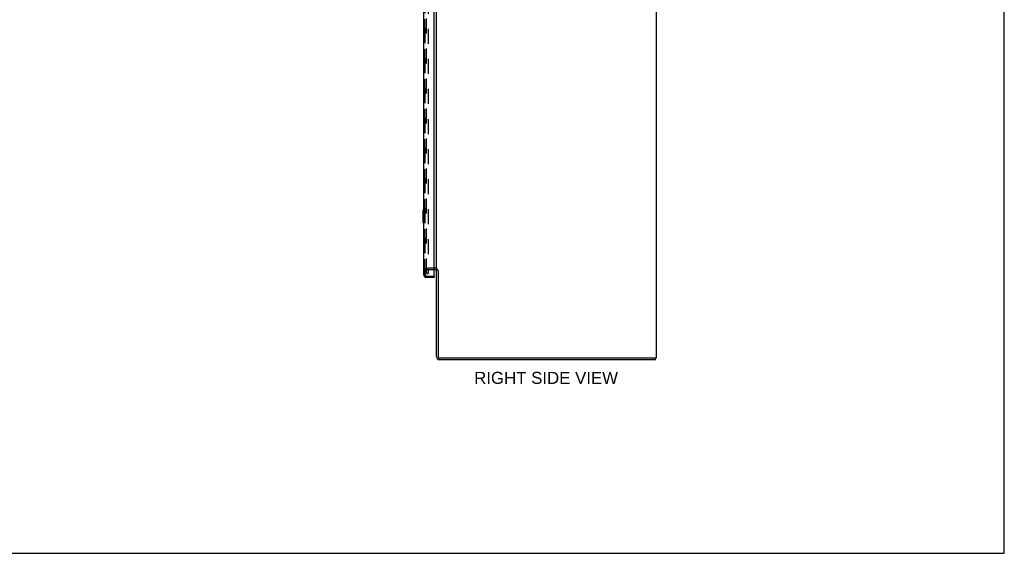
# Model space of a CAD drawing. Header units: inches. Extents: x 0 to 224, y 0 to 145.
# Tile 76 of 83: x 143 to 224, y 0 to 44. Entities that reach past the tile are written whole.
import ezdxf

# ---------------------------------------------------------------- set-up
doc = ezdxf.new("R2010")
doc.units = ezdxf.units.IN
doc.header["$LTSCALE"] = 12.302632
doc.header["$MEASUREMENT"] = 0
doc.linetypes.add('HIDDEN', pattern=[0.2, 0.1, -0.1])
doc.layers.get('0').update_dxf_attribs({"linetype": 'CONTINUOUS'})
for name, color, linetype in [('DEFAULT_2', 8, 'HIDDEN'), ('DIMENSIONS', 7, 'CONTINUOUS'), ('DOOR_2_ASSEMBLY', 7, 'CONTINUOUS'), ('DOOR_3_ASSEMBLY', 7, 'CONTINUOUS'), ('MAIN_DOOR_ASSEMBLY', 7, 'CONTINUOUS')]:
    doc.layers.add(name, color=color, linetype=linetype)
doc.styles.get("Standard").update_dxf_attribs({"font": 'arial.ttf'})

msp = doc.modelspace()

# ---------------------------------------------------------------- linework, layer by layer
at = {"color": 7, "linetype": 'Continuous'}
for p, q in [((223.684, 0), (223.684, 144.737)), ((177.143, 23.156), (177.143, 53.438)), ((195.143, 53.511), (195.143, 16)), ((177.018, 23.25), (176.939, 23.25)), ((177.143, 16.125), (177.143, 23.125)), ((177.268, 23.119), (177.268, 16.125)), ((195.143, 16), (177.393, 16)), ((177.393, 15.875), (195.08, 15.875)), ((195.08, 15.875), (195.08, 16)), ((0, 0), (223.684, 0))]:
    msp.add_line(p, q, dxfattribs=at)
for centre, radius, start, end in [((177.018, 23.125), 0.125, 0, 90), ((177.393, 16.125), 0.25, 180, 270), ((177.393, 16.125), 0.125, 180, 270)]:
    msp.add_arc(centre, radius, start, end, dxfattribs=at)
at = {"layer": 'DEFAULT_2', "color": 8, "linetype": 'HIDDEN'}
for p, q in [((176.33, 22.938), (176.33, 84.813)), ((176.455, 84.813), (176.455, 22.938)), ((176.455, 22.938), (176.33, 22.938)), ((176.33, 22.938), (176.455, 22.938)), ((177.018, 23.375), (176.518, 23.375)), ((176.939, 23.25), (176.518, 23.25))]:
    msp.add_line(p, q, dxfattribs=at)
for centre, radius, start, end in [((176.518, 23.188), 0.188, 90, 180), ((176.518, 23.188), 0.0625, 90, 180), ((177.018, 23.125), 0.25, 0, 90)]:
    msp.add_arc(centre, radius, start, end, dxfattribs=at)
at = {"layer": 'DOOR_2_ASSEMBLY', "color": 8, "linetype": 'HIDDEN'}
for p, q in [((176.189, 84.879), (176.189, 22.872)), ((176.331, 22.729), (176.919, 22.729))]:
    msp.add_line(p, q, dxfattribs=at)
msp.add_arc((176.331, 22.872), 0.142, 180, 270, dxfattribs=at)
at = {"layer": 'DOOR_3_ASSEMBLY', "color": 8, "linetype": 'HIDDEN'}
for p, q in [((176.189, 22.872), (176.189, 84.879)), ((176.331, 22.729), (176.919, 22.729))]:
    msp.add_line(p, q, dxfattribs=at)
msp.add_arc((176.331, 22.872), 0.142, 180, 270, dxfattribs=at)
at = {"layer": 'MAIN_DOOR_ASSEMBLY', "color": 8, "linetype": 'HIDDEN'}
for p, q in [((176.189, 84.879), (176.189, 22.872)), ((176.331, 22.729), (176.919, 22.729))]:
    msp.add_line(p, q, dxfattribs=at)
at = {"layer": 'MAIN_DOOR_ASSEMBLY', "color": 3, "linetype": 'Continuous'}
for p, q in [((176.939, 22.749), (176.939, 54.55)), ((176.085, 53.695), (176.085, 22.872)), ((176.331, 22.625), (176.939, 22.625))]:
    msp.add_line(p, q, dxfattribs=at)
at = {"layer": 'MAIN_DOOR_ASSEMBLY', "color": 7, "linetype": 'Continuous'}
for p, q in [((176.025, 28.11), (176.025, 27.14)), ((176.085, 28.125), (176.04, 28.125)), ((176.071, 28.025), (176.071, 27.225)), ((176.04, 27.125), (176.085, 27.125)), ((176.919, 22.729), (176.939, 22.729)), ((176.939, 22.729), (176.939, 22.625))]:
    msp.add_line(p, q, dxfattribs=at)
for points in [[(176.07, 28.061), (176.07, 28.056), (176.071, 28.05), (176.071, 28.044), (176.071, 28.038), (176.071, 28.031), (176.071, 28.025)], [(176.071, 27.225), (176.071, 27.219), (176.071, 27.213), (176.071, 27.206), (176.071, 27.2), (176.07, 27.195), (176.07, 27.189)]]:
    msp.add_lwpolyline(points, dxfattribs=at)
for centre, start, end in [((176.04, 28.11), 90, 180), ((176.07, 28.11), 0, 90), ((176.04, 27.14), 180, 270), ((176.07, 27.14), 270, 360)]:
    msp.add_arc(centre, 0.015, start, end, dxfattribs=at)
at = {"layer": 'MAIN_DOOR_ASSEMBLY', "color": 3, "linetype": 'Continuous'}
for centre, radius, start, end in [((176.331, 22.872), 0.246, 180, 270), ((176.919, 22.749), 0.02, 270, 360)]:
    msp.add_arc(centre, radius, start, end, dxfattribs=at)
at = {"layer": 'MAIN_DOOR_ASSEMBLY', "color": 8, "linetype": 'HIDDEN'}
msp.add_arc((176.331, 22.872), 0.142, 180, 270, dxfattribs=at)

# ---------------------------------------------------------------- texts
at = {"layer": 'DIMENSIONS', "color": 2, "linetype": 'Continuous', "insert": (186.123, 14.875), "char_height": 0.98684, "width": 11.76873, "attachment_point": 2, "line_spacing_factor": 0.9}
msp.add_mtext('RIGHT SIDE VIEW', dxfattribs=at)

doc.saveas('drawing.dxf')
